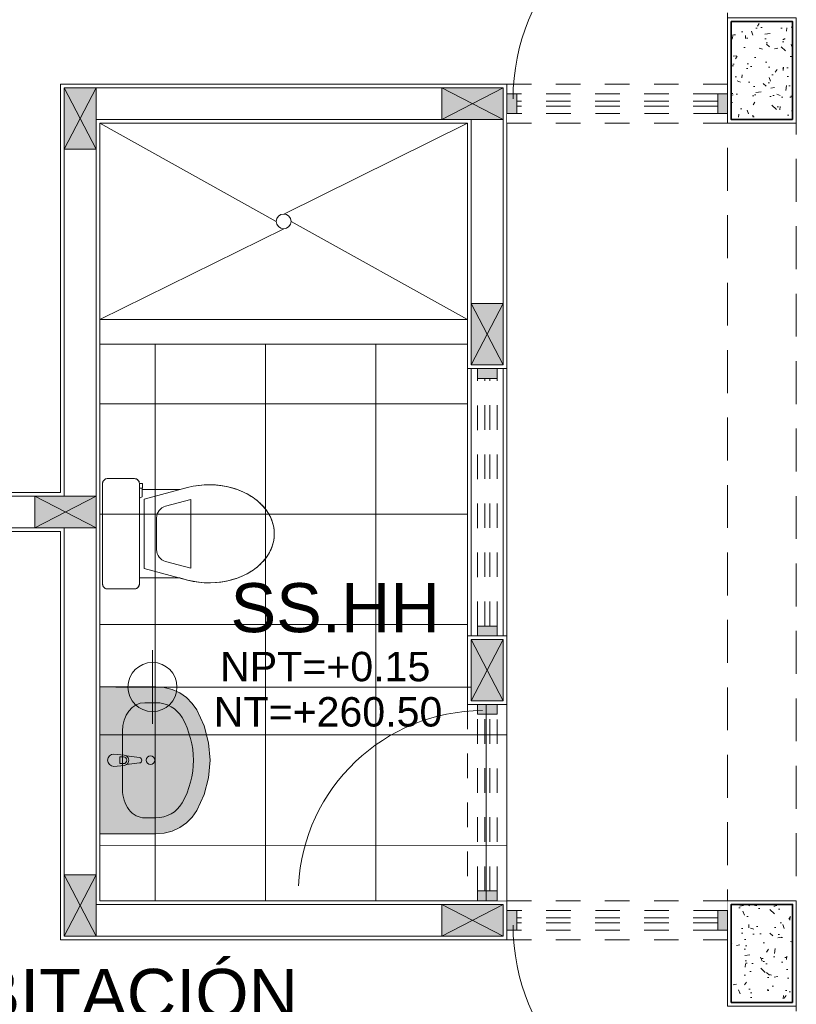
# Model space of a CAD drawing. Header units: millimetres. Extents: x -8931983 to 9630244, y 4 to 18563053.
# Tile 231 of 256: x 349136.62 to 349139.78, y 9281996.1 to 9282000.12. Entities that reach past the tile are written whole.
import ezdxf

# ---------------------------------------------------------------- set-up
doc = ezdxf.new("R2010")
doc.units = ezdxf.units.MM
doc.set_wipeout_variables(frame=1)
for name, pattern in [('01 nivel$0$HIDDEN2', [0.1875, 0.125, -0.0625]), ('DASHED2', [0.375, 0.25, -0.125]), ('HIDDEN', [9.524999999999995, 6.349999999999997, -3.174999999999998])]:
    doc.linetypes.add(name, pattern=pattern)
for name, color, linetype, lineweight in [('013MobiliarioBaño', 151, 'Continuous', 13), ('0_APATAROS SANITARIOS', 40, 'Continuous', 5), ('0_PROYECCIONES 1', 1, 'DASHED2', 0), ('0_VANOS', 30, 'Continuous', 9), ('COLUMNAS', 3, 'Continuous', 35), ('COLUMNETAS TOP', 253, 'Continuous', 0), ('G-ANNO-DIMS', 7, 'Continuous', 5), ('MURO', 133, 'Continuous', 15), ('Proyecciones 2', 251, 'HIDDEN', 5), ('SGE Arq-Linea fina', 255, 'Continuous', 0), ('TARRAJEO', 32, 'Continuous', 0), ('TEXTO AMBIENTES', 7, 'Continuous', 30)]:
    doc.layers.add(name, color=color, linetype=linetype, lineweight=lineweight)
for name, color, linetype, lineweight, true_color in [('0_COLUMNA ACHURADO', 250, 'Continuous', 0, 0x363636), ('0_TEXTURA PISOS', 252, 'Continuous', 0, 0x8c8c8c), ('BRUÑA', 8, 'Continuous', 0, 0x7d7d7d)]:
    doc.layers.add(name, color=color, linetype=linetype, lineweight=lineweight, true_color=true_color)
doc.styles.add('Arial_1', font='arial.ttf', dxfattribs={"height": 0.15})
pattern_1 = [(140, (-5603.645869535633, -1533.141894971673), (0.0140263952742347, 0.1603225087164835), [0.016764, -0.184404]), (85.00000000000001, (-5603.645869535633, -1533.141894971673), (-0.1681300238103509, -0.0310142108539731), [0.0134112, -0.1475237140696]), (190.4514447, (-5603.644700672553, -1533.128534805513), (-0.1541036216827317, 0.1293082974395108), [0.014247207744, -0.156719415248]), (136.1842, (-5603.690573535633, -1533.141894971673), (0.0369972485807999, 0.2385495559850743), [0.025146, -0.2766059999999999]), (186.63555761, (-5603.687490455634, -1533.122015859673), (-0.2177349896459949, 0.2089156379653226), [0.0213708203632, -0.2350793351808]), (81.18415117, (-5603.690573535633, -1533.141894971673), (-0.2177349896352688, 0.2089156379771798), [0.0201167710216, -0.2212845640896]), (111, (-5603.679397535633, -1533.119542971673), (0.0899933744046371, 0.1334206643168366), [0.016764, -0.184404]), (56.00000000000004, (-5603.679397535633, -1533.119542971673), (-0.1620854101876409, 0.0543857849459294), [0.0134112, -0.1475232]), (161.451445, (-5603.671898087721, -1533.108424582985), (-0.0720920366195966, 0.1878064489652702), [0.014247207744, -0.1567191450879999]), (127.5, (-5603.645869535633, -1533.141894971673), (-0.0744084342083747, 0.0027179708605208), [0, -0.14573504, 0, -0.1497584, 0, -0.148082]), (97.5, (-5603.645869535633, -1533.141894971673), (-0.0881589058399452, 0.0588013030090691), [0, -0.08538464, 0, -0.14238224, 0, -0.0564388]), (57.50000000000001, (-5603.645869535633, -1533.191739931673), (0.0050412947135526, 0.1193197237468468), [0, -0.05588, 0, -0.1743456, 0, -0.2313432]), (47.5, (-5603.645869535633, -1533.214091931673), (-0.0223753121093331, 0.1303536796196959), [0, -0.072644, 0, -0.11578336, 0, -0.1642872])]

# ---------------------------------------------------------------- blocks, each defined once
blk = doc.blocks.new('C-4-flat-1-flat-1')
at = {"lineweight": 0}
blk.add_wipeout([(-0.43628214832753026, -0.4729520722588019), (-0.4363811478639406, -0.0629520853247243), (-0.4362609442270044, -0.060757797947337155), (-0.4357956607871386, -0.058143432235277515), (-0.43541534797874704, -0.05667769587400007), (-0.4343496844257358, -0.0541647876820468), (-0.4336601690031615, -0.052875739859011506), (-0.431631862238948, -0.05000833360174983), (-0.43052669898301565, -0.048808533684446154), (-0.4295311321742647, -0.04787814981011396), (-0.4275657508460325, -0.0463670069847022), (-0.42586503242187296, -0.04533885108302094), (-0.42476948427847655, -0.044791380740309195), (-0.42285110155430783, -0.044022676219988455), (-0.4205272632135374, -0.04338173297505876), (-0.41638597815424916, -0.04294725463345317), (-0.30638598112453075, -0.04292069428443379), (-0.3051001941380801, -0.04296175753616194), (-0.3032864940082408, -0.04316156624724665), (-0.3012231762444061, -0.043597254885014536), (-0.29925233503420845, -0.04423433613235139), (-0.2975451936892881, -0.04497840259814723), (-0.2955900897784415, -0.04608166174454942), (-0.29405094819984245, -0.047173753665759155), (-0.292675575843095, -0.04835507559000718), (-0.29171337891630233, -0.04932449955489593), (-0.2905299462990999, -0.050724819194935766), (-0.28954541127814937, -0.05212449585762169), (-0.2890509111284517, -0.0529375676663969), (-0.2879564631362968, -0.055140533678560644), (-0.28743738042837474, -0.0565071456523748), (-0.2870195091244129, -0.05790802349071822), (-0.2865118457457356, -0.060637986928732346), (-0.2863751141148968, -0.08791586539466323), (-0.12195374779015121, -0.08787616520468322), (-0.11705966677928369, -0.08656604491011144), (-0.10590800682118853, -0.08358080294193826), (-0.09557122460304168, -0.08081369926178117), (-0.08624783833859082, -0.07835112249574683), (-0.07438328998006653, -0.07557322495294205), (-0.062352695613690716, -0.07320060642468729), (-0.04838376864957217, -0.07099474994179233), (-0.04125851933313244, -0.07008577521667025), (-0.023101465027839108, -0.06846964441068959), (-0.012396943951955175, -0.06796168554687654), (-0.004792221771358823, -0.06780211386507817), (0.009015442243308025, -0.06793906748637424), (0.016149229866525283, -0.06822559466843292), (0.023826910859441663, -0.06869869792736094), (0.03891084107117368, -0.07013299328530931), (0.04617154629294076, -0.07106214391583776), (0.0612078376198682, -0.07348663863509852), (0.06957008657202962, -0.07513125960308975), (0.0836711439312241, -0.0783946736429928), (0.09481034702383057, -0.08141794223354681), (0.1018432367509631, -0.08354416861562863), (0.11003148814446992, -0.08626682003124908), (0.11603840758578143, -0.08843650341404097), (0.13488710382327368, -0.09623510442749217), (0.16399015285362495, -0.11147084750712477), (0.17588374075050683, -0.11904348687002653), (0.19005486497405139, -0.12944593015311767), (0.20163336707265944, -0.13923189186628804), (0.2135162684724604, -0.15070705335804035), (0.22422333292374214, -0.16280505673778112), (0.22427293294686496, -0.16276453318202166), (0.2407425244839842, -0.1864193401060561), (0.24207106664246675, -0.1887637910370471), (0.251172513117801, -0.20711007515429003), (0.2532847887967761, -0.2123656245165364), (0.2597313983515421, -0.23332062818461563), (0.2618929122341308, -0.24449410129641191), (0.2636426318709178, -0.2649477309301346), (0.2636426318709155, -0.2649477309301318), (0.2622135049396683, -0.2889512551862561), (0.2602522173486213, -0.30007065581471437), (0.25471231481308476, -0.31953177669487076), (0.2485066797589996, -0.33445459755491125), (0.24547392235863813, -0.34062660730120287), (0.24078181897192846, -0.349157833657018), (0.23375754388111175, -0.3602085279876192), (0.2242740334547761, -0.3727800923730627), (0.21357281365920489, -0.38488326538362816), (0.19887536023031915, -0.3988786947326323), (0.1858408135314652, -0.4094722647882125), (0.17724328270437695, -0.4156836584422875), (0.15942911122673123, -0.42683035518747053), (0.13496996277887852, -0.43939317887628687), (0.12140261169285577, -0.44516824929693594), (0.09805190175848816, -0.4532997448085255), (0.06300054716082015, -0.461859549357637), (0.02392522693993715, -0.46698305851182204), (-0.0013956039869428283, -0.4679093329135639), (-0.03204271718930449, -0.466559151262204), (-0.05781654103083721, -0.46329188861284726), (-0.0909129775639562, -0.45614631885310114), (-0.1058190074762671, -0.4521637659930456), (-0.1218668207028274, -0.447876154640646), (-0.2753402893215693, -0.4479132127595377), (-0.27533889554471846, -0.4536924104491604), (-0.2740581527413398, -0.4536921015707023), (-0.27405351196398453, -0.472912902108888), (-0.2862821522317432, -0.4729206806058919), (-0.2863232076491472, -0.4742015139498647), (-0.28652283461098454, -0.4760141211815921), (-0.28686760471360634, -0.47772436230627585), (-0.287247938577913, -0.4790606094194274), (-0.2883136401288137, -0.481703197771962), (-0.289003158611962, -0.4829922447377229), (-0.2899542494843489, -0.4844705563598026), (-0.2921366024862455, -0.48705940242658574), (-0.2931849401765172, -0.4880356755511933), (-0.2958803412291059, -0.49000290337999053), (-0.29835498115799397, -0.4912825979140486), (-0.3008815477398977, -0.49217771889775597), (-0.30300033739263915, -0.4926495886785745), (-0.30627732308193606, -0.4929206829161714), (-0.41627731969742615, -0.49294724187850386), (-0.4201091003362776, -0.49257768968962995), (-0.4214401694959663, -0.4922706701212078), (-0.42378604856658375, -0.49148616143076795), (-0.4250035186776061, -0.4909455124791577), (-0.426845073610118, -0.4899303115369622), (-0.4287049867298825, -0.4886212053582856), (-0.4304208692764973, -0.48709279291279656), (-0.4318377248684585, -0.48551800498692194), (-0.4330616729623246, -0.4838306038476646), (-0.43395249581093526, -0.48231521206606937), (-0.43522590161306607, -0.47936084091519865), (-0.4359450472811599, -0.47660380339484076)], dxfattribs=at).dxf.layer = '013MobiliarioBaño'
at = {"layer": '013MobiliarioBaño', "lineweight": 0}
for p, q in [((-0.4363811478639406, -0.0629520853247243), (-0.4362821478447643, -0.4729520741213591)), ((-0.3063859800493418, -0.0429206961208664), (-0.4163859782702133, -0.0429472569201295)), ((-0.2863751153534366, -0.0879158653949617), (-0.2863811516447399, -0.0629158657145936)), ((-0.2663657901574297, -0.1265345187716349), (-0.0898622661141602, -0.0792854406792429)), ((-0.0898622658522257, -0.0792854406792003), (-0.1219537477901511, -0.0878761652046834)), ((-0.1219537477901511, -0.0878761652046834), (-0.2863751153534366, -0.0879158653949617)), ((-0.266331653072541, -0.2679110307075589), (-0.2663657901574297, -0.1265345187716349)), ((-0.1792767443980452, -0.1549817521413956), (-0.0769327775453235, -0.1275848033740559)), ((-0.0768650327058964, -0.4081457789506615), (-0.0769327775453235, -0.1275848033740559)), ((-0.2163316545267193, -0.2678989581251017), (-0.2163472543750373, -0.2032931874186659)), ((-0.266331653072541, -0.2679110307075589), (-0.2662975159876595, -0.4092875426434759)), ((-0.2163316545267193, -0.2678989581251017), (-0.216316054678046, -0.3325047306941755)), ((-0.1792222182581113, -0.3807982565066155), (-0.0768650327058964, -0.4081457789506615)), ((-0.2753474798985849, -0.4181339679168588), (-0.2862965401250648, -0.41333141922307)), ((-0.2753388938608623, -0.4536924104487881), (-0.2753474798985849, -0.4181339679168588)), ((-0.2662975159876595, -0.4092875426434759), (-0.0897711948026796, -0.4564513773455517)), ((-0.2740581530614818, -0.4536921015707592), (-0.2862867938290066, -0.4536950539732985)), ((-0.286282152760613, -0.4729158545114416), (-0.2740535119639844, -0.4729129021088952)), ((-0.2862821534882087, -0.4729158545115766), (-0.2740535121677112, -0.4729129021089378)), ((-0.2753402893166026, -0.4479132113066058), (-0.1218668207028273, -0.447876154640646)), ((-0.2753402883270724, -0.4479132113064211), (-0.1218668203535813, -0.4478761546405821)), ((-0.2753388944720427, -0.4536924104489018), (-0.2753402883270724, -0.4479132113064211)), ((-0.2740581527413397, -0.4536921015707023), (-0.2753388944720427, -0.4536924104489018)), ((-0.2740535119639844, -0.4729129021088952), (-0.2740581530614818, -0.4536921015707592)), ((-0.2740535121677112, -0.4729129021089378), (-0.2740581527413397, -0.4536921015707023)), ((-0.1218668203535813, -0.4478761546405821), (-0.0897711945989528, -0.456451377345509)), ((-0.4162773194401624, -0.4929472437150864), (-0.306277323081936, -0.4929206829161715))]:
    blk.add_line(p, q, dxfattribs=at)
at = {"layer": '013MobiliarioBaño', "lineweight": 0, "flags": 128}
blk.add_lwpolyline([(-0.4163859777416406, -0.042947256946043), (-0.3063859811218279, -0.0429206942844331, -0.0160843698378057), (-0.3051001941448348, -0.0429617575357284, -0.0986962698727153), (-0.2975451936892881, -0.0449784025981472, -0.0824966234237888), (-0.2922186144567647, -0.0487989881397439, -0.0521878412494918), (-0.2896015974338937, -0.0520373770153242, -0.0439883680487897), (-0.2879564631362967, -0.0551405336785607, -0.0365715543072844), (-0.2870195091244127, -0.0579080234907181, -0.0347512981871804), (-0.2865118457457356, -0.0606379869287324, -0.0218207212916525), (-0.2863885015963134, -0.0623784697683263, -0.0067182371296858), (-0.2863811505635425, -0.0629158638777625), (-0.286282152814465, -0.4729158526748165, -0.0160830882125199), (-0.2863232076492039, -0.4742015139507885, -0.0228063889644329), (-0.28652283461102, -0.4760141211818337, -0.0218183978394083), (-0.2868676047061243, -0.4777243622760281, -0.0347540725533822), (-0.287720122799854, -0.4803672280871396, -0.0365716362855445), (-0.2890031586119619, -0.4829922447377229, -0.0439884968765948), (-0.2910314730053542, -0.4858596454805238, -0.0521855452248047), (-0.2940408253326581, -0.4887368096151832, -0.082496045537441), (-0.2998120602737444, -0.4918452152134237, -0.0824837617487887), (-0.3062773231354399, -0.4929206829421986), (-0.4162773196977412, -0.492947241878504, -0.0160821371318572), (-0.4175630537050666, -0.4929061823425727, -0.0986987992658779), (-0.4251182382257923, -0.4908894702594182, -0.0824964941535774), (-0.4304447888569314, -0.4870688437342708, -0.0521851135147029), (-0.4330616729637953, -0.4838306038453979, -0.0439886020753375), (-0.4347068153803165, -0.4807274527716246, -0.0365715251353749), (-0.4356437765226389, -0.4779599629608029, -0.0347517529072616), (-0.436151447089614, -0.4752300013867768, -0.0218210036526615), (-0.4362747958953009, -0.473489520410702, -0.0067191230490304), (-0.4362821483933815, -0.4729520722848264), (-0.4363811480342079, -0.0629520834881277, -0.016084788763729), (-0.4363400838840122, -0.0616662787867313, -0.022803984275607), (-0.4361404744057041, -0.0598538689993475, -0.0218208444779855), (-0.4357956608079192, -0.0581434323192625, -0.0347516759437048), (-0.434943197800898, -0.0555007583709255, -0.0365719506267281), (-0.4336601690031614, -0.0528757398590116, -0.0439887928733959), (-0.4316318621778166, -0.0500083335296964, -0.0521852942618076), (-0.428622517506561, -0.0471311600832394, -0.0824986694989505), (-0.4228511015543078, -0.0440226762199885, -0.0824812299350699), (-0.4163859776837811, -0.0429472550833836)], format="xyb", dxfattribs=at)
at = {"layer": '013MobiliarioBaño', "lineweight": 0}
for points in [[(-0.0898622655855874, -0.0792854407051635, -0.1383247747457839), (0.0979623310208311, -0.0823463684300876, -0.0674308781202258), (0.1696130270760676, -0.1149553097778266, -0.0791594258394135), (0.2242233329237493, -0.1628050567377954, -0.0802437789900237), (0.2532847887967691, -0.2123656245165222, -0.1964005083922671), (0.2512018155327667, -0.3284620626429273, -0.091852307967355), (0.2135728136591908, -0.3848832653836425, -0.0663496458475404), (0.1640656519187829, -0.4241433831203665, -0.0672943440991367), (0.0912710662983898, -0.4552901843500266, -0.132912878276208), (-0.0897711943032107, -0.4564513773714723)], [(-0.0897711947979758, -0.4564513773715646, 0.1383247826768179), (0.0980519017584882, -0.4532997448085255, 0.0674308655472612), (0.1696868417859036, -0.4206562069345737, 0.0791594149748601), (0.2242740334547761, -0.3727800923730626, 0.0802437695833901), (0.2533115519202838, -0.3232054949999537, 0.1964005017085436), (0.2511725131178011, -0.2071100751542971, 0.0918523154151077), (0.2135162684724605, -0.1507070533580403, 0.0663496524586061), (0.1639901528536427, -0.1114708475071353, 0.067294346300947), (0.0911805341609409, -0.0803592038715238, 0.132912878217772), (-0.0898622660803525, -0.0792854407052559)]]:
    blk.add_lwpolyline(points, format="xyb", dxfattribs=at)
for centre, major_axis, ratio, start_param, end_param in [((-0.4163811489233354, -0.0629472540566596), (0.0199589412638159, -0.0012808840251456), 0.9999999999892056, 1.635125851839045, 3.205922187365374), ((-0.3063811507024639, -0.0629206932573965), (0.0199589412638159, -0.0012808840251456), 0.9999999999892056, 0.0643295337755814, 1.635125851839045), ((-0.1663472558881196, -0.2032811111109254), (0.0498973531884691, -0.003202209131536), 0.9999999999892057, 1.896446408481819, 3.205922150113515), ((-0.1663160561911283, -0.3324926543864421), (0.0498973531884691, -0.003202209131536), 0.9999999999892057, -3.07726315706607, -1.767787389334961), ((-0.416282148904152, -0.4729472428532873), (0.0199589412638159, -0.0012808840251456), 0.9999999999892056, -3.077263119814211, -1.506466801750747), ((-0.3062821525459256, -0.4729206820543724), (0.0199589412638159, -0.0012808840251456), 0.9999999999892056, -1.506466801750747, 0.0643295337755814)]:
    blk.add_ellipse(centre, major_axis=major_axis, ratio=ratio, start_param=start_param, end_param=end_param, dxfattribs=at)
blk = doc.blocks.new('Lavabo 22')
at = {"layer": '013MobiliarioBaño', "linetype": 'Continuous', "true_color": 0xffffff}
for points in [[(-0.2999999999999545, 0), (-0.2999999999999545, -0.2290909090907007), (-0.2971051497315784, -0.2628129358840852), (-0.2885131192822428, -0.295457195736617), (-0.2744985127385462, -0.325980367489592), (-0.255509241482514, -0.3534069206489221), (-0.2321522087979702, -0.3768602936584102), (-0.2051739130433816, -0.3955909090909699), (-0.1399820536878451, -0.4255322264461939), (-0.0709614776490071, -0.4438309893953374), (0, -0.4499866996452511), (0.0709614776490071, -0.4438309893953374), (0.1399820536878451, -0.4255322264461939), (0.2051739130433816, -0.3955909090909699), (0.2321522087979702, -0.3768602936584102), (0.255509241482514, -0.3534069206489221), (0.2744985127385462, -0.325980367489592), (0.2885131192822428, -0.295457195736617), (0.2971051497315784, -0.2628129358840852), (0.2999999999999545, -0.2290909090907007), (0.2999999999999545, 0)], [(-0.025000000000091, -0.0573181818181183), (-0.0209999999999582, -0.0992709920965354, 0.1210195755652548), (-0.0177297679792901, -0.1087844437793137), (-0.0110999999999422, -0.1617181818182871, 0.8825662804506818), (0.0110999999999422, -0.1617181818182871), (0.0177297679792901, -0.1087844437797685, 0.1210195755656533), (0.0209999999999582, -0.0992709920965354), (0.025000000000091, -0.0573181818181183, 0.9999999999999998)]]:
    blk.add_hatch(color=7, dxfattribs=at).paths.add_polyline_path(points)
at = {"layer": '013MobiliarioBaño', "linetype": 'Continuous'}
for p, q in [((-0.2999999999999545, 0), (-0.2999999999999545, -0.2290909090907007)), ((0.2999999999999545, 0), (-0.2999999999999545, 0)), ((0.2999999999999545, -0.2290909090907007), (0.2999999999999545, 0)), ((-0.025000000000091, -0.0573181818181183), (-0.0209999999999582, -0.0992709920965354)), ((0.0209999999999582, -0.0992709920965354), (0.025000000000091, -0.0573181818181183)), ((0.1188260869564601, -0.0923181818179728), (-0.1188260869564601, -0.0923181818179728)), ((-0.0177297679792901, -0.1087844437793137), (-0.0110999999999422, -0.1617181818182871)), ((-0.0135999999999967, -0.0970991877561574), (-0.0135999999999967, -0.0822285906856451)), ((-0.0135999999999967, -0.0822285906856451), (0.0135999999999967, -0.0822285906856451)), ((0.0110999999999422, -0.1617181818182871), (0.0177297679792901, -0.1087844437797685)), ((0.0135999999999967, -0.0822285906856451), (0.0135999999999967, -0.0970991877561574)), ((-0.2347826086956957, -0.1832727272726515), (-0.2347826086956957, -0.2290909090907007)), ((0.2347826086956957, -0.1832727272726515), (0.2347826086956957, -0.2290909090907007)), ((-0.2999999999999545, -0.2290909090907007), (-0.2971051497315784, -0.2628129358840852)), ((0.2971051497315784, -0.2628129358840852), (0.2999999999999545, -0.2290909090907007)), ((-0.2971051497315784, -0.2628129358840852), (-0.2885131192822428, -0.295457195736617)), ((0.2885131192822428, -0.295457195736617), (0.2971051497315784, -0.2628129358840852)), ((-0.2885131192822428, -0.295457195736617), (-0.2744985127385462, -0.325980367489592)), ((0.2744985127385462, -0.325980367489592), (0.2885131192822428, -0.295457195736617)), ((-0.2744985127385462, -0.325980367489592), (-0.255509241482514, -0.3534069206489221)), ((-0.255509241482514, -0.3534069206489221), (-0.2321522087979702, -0.3768602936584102)), ((0.2321522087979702, -0.3768602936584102), (0.255509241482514, -0.3534069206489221)), ((0.255509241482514, -0.3534069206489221), (0.2744985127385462, -0.325980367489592)), ((-0.2321522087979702, -0.3768602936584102), (-0.2051739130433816, -0.3955909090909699)), ((-0.2051739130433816, -0.3955909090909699), (-0.1399820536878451, -0.4255322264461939)), ((0.1399820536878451, -0.4255322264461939), (0.2051739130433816, -0.3955909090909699)), ((0.2051739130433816, -0.3955909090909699), (0.2321522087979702, -0.3768602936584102)), ((-0.1399820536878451, -0.4255322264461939), (-0.0709614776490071, -0.4438309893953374)), ((0.0709614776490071, -0.4438309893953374), (0.1399820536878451, -0.4255322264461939)), ((-0.0709614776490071, -0.4438309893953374), (0, -0.4499866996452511)), ((0, -0.4499866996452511), (0.0709614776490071, -0.4438309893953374))]:
    blk.add_line(p, q, dxfattribs=at)
blk.add_circle((0, -0.2071350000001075), 0.0175, dxfattribs=at)
for centre, radius, start, end in [((0, -0.0573181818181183), 0.025, 0, 180), ((0, -0.0973710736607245), 0.0210857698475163, 185.1696071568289, 212.7710253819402), ((0, -0.0973710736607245), 0.0210857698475, 212.7710253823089, 327.2289746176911), ((0, -0.0970991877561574), 0.0136, 180, 0), ((0, -0.0973710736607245), 0.0210857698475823, 327.2289746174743, 354.8303928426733), ((0, -0.1603279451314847), 0.0111867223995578, 187.1389247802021, 352.8610752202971)]:
    blk.add_arc(centre, radius, start, end, dxfattribs=at)
for centre, major_axis, ratio, start_param, end_param in [((-0.118695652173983, -0.1832727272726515), (0.1160659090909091, 0), 0.7836456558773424, 1.570796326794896, 3.141592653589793), ((0.118695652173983, -0.1832727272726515), (0.1160659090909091, 0), 0.7836456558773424, 0, 1.570796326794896), ((-0.1188521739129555, -0.2290909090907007), (0, 0.1211999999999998), 0.9565217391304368, 1.570796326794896, 2.644617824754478), ((0.1188521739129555, -0.2290909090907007), (0, 0.1211999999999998), 0.9565217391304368, 3.638567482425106, 4.712388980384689), ((0, 0), (0, 0.3818181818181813), 0.9565217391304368, 2.644617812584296, 3.638567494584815)]:
    blk.add_ellipse(centre, major_axis=major_axis, ratio=ratio, start_param=start_param, end_param=end_param, dxfattribs=at)
blk = doc.blocks.new('COLUMNAS BLO DOR 01')
at = {"layer": '0_COLUMNA ACHURADO'}
h = blk.add_hatch(dxfattribs=at)
h.set_pattern_fill('AR-CONC', color=256, scale=0.00088, angle=90.00000000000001)
h.set_pattern_definition(pattern_1)
h.paths.add_polyline_path([(-0.0149999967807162, -3.815000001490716), (-0.0149999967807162, -3.415000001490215), (-0.2649999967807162, -3.415000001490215), (-0.2649999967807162, -3.815000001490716)])
h = blk.add_hatch(dxfattribs=at)
h.set_pattern_fill('AR-CONC', color=256, scale=0.00088, angle=90.00000000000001)
h.set_pattern_definition(pattern_1)
h.paths.add_polyline_path([(-0.0149999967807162, -7.415000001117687), (-0.0149999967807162, -7.014999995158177), (-0.2649999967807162, -7.014999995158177), (-0.2649999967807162, -7.415000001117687)])
at = {"layer": 'COLUMNAS', "color": 6, "elevation": 8.481038e-10}
for points in [[(-0.0149999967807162, -3.815000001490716), (-0.0149999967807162, -3.415000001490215), (-0.2649999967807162, -3.415000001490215), (-0.2649999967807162, -3.815000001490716)], [(-0.0149999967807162, -7.415000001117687), (-0.0149999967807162, -7.014999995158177), (-0.2649999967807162, -7.014999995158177), (-0.2649999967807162, -7.415000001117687)]]:
    blk.add_lwpolyline(points, close=True, dxfattribs=at)
at = {"layer": 'TARRAJEO', "elevation": 8.481038e-10}
for points in [[(3.2192838e-09, -3.830000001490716), (3.2192838e-09, -3.400000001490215), (-0.2799999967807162, -3.400000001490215), (-0.2799999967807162, -3.830000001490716)], [(3.2192838e-09, -7.430000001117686), (3.2192838e-09, -6.999999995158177), (-0.2799999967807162, -6.999999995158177), (-0.2799999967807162, -7.430000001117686)]]:
    blk.add_lwpolyline(points, close=True, dxfattribs=at)
blk = doc.blocks.new('*U997')
at = {"linetype": 'Continuous', "true_color": 0xbebebe}
for points in [[(3032.131410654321, 1351.188780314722), (3032.131410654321, 1351.268780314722), (3032.171410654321, 1351.268780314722), (3032.171410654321, 1351.188780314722)], [(3033.181410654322, 1351.188780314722), (3033.181410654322, 1351.268780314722), (3033.221410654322, 1351.268780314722), (3033.221410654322, 1351.188780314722)]]:
    blk.add_hatch(color=9, dxfattribs=at).paths.add_polyline_path(points)
at = {"layer": '0_VANOS', "linetype": 'Continuous'}
for p, q in [((3032.131410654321, 1351.268780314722), (3032.171410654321, 1351.268780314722)), ((3032.131410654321, 1351.268780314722), (3032.131410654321, 1351.188780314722)), ((3032.171410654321, 1351.268780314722), (3032.171410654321, 1351.188780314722)), ((3033.181410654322, 1351.188780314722), (3033.181410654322, 1351.268780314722)), ((3033.181410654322, 1351.268780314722), (3033.221410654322, 1351.268780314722)), ((3033.221410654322, 1351.268780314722), (3033.221410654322, 1351.188780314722)), ((3032.171410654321, 1351.188780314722), (3032.131410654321, 1351.188780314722)), ((3033.221410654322, 1351.188780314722), (3033.181410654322, 1351.188780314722))]:
    blk.add_line(p, q, dxfattribs=at)
at = {"layer": '0_VANOS', "linetype": '01 nivel$0$HIDDEN2', "ltscale": 0.5}
for p, q in [((3032.170780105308, 1351.268780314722), (3033.180780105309, 1351.268780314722)), ((3032.171410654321, 1351.238780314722), (3033.181410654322, 1351.238780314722)), ((3032.171410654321, 1351.218780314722), (3033.181410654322, 1351.218780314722)), ((3032.171410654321, 1351.188780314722), (3033.181410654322, 1351.188780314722))]:
    blk.add_line(p, q, dxfattribs=at)
at = {"layer": '0_VANOS', "linetype": '01 nivel$0$HIDDEN2'}
blk.add_line((3033.181410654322, 1351.268780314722), (3033.221410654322, 1351.268780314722), dxfattribs=at)
blk = doc.blocks.new('*U1569')
for points in [[(0, -0.04999999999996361), (0.040000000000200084, -0.04999999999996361), (0.040000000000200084, 0.010000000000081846), (0.025000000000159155, 0.010000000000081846), (0.025000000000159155, 0.050000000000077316), (0, 0.050000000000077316)], [(0.8999999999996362, -0.0500000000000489), (0.8599999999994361, -0.0500000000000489), (0.8599999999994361, 0.00999999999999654), (0.874999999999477, 0.00999999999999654), (0.874999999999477, 0.04999999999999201), (0.8999999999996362, 0.04999999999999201)]]:
    blk.add_wipeout(points)
blk.add_wipeout([(0.024999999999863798, 0.04999999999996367), (0.024999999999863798, 0.8999999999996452), (0.06499999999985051, 0.8999999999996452), (0.06499999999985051, 0.049999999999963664)])
blk.add_arc((0.0215447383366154, 0.0476485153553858), 0.8534585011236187, 0.1578639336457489, 87.08142791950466)
blk = doc.blocks.new('*U995')
at = {"lineweight": 0}
for points in [[(0, -0.04999999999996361), (0.040000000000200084, -0.04999999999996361), (0.040000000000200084, 0.010000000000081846), (0.025000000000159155, 0.010000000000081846), (0.025000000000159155, 0.050000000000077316), (0, 0.050000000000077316)], [(0.8000000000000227, -0.050000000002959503), (0.7599999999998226, -0.050000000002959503), (0.7599999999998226, 0.009999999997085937), (0.7749999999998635, 0.009999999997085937), (0.7749999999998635, 0.04999999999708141), (0.8000000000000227, 0.04999999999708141)]]:
    blk.add_wipeout(points, dxfattribs=at)
blk.add_wipeout([(0.024999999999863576, 0.049999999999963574), (0.025000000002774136, 0.8000000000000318), (0.06500000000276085, 0.8000000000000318), (0.06499999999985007, 0.049999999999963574)], dxfattribs=at)
blk.add_arc((0.0219512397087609, 0.0479251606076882), 0.7530516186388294, 0.1578639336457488, 87.08142791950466, dxfattribs=at)
blk = doc.blocks.new('*U1074')
at = {"linetype": 'Continuous', "true_color": 0xbebebe}
for points in [[(3032.131410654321, 1351.188780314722), (3032.131410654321, 1351.268780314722), (3032.171410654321, 1351.268780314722), (3032.171410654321, 1351.188780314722)], [(3032.99141065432, 1351.188780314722), (3032.99141065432, 1351.268780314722), (3033.03141065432, 1351.268780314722), (3033.03141065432, 1351.188780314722)]]:
    blk.add_hatch(color=9, dxfattribs=at).paths.add_polyline_path(points)
at = {"layer": '0_VANOS', "linetype": 'Continuous'}
for p, q in [((3032.131410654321, 1351.268780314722), (3032.171410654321, 1351.268780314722)), ((3032.131410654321, 1351.268780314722), (3032.131410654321, 1351.188780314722)), ((3032.171410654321, 1351.268780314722), (3032.171410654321, 1351.188780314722)), ((3032.99141065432, 1351.188780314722), (3032.99141065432, 1351.268780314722)), ((3032.99141065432, 1351.268780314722), (3033.03141065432, 1351.268780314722)), ((3033.03141065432, 1351.268780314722), (3033.03141065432, 1351.188780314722)), ((3032.171410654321, 1351.188780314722), (3032.131410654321, 1351.188780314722)), ((3033.03141065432, 1351.188780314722), (3032.99141065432, 1351.188780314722))]:
    blk.add_line(p, q, dxfattribs=at)
at = {"layer": '0_VANOS', "linetype": '01 nivel$0$HIDDEN2', "ltscale": 0.5}
for p, q in [((3032.170780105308, 1351.268780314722), (3032.990780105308, 1351.268780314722)), ((3032.171410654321, 1351.238780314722), (3032.99141065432, 1351.238780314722)), ((3032.171410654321, 1351.218780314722), (3032.99141065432, 1351.218780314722)), ((3032.171410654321, 1351.188780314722), (3032.99141065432, 1351.188780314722))]:
    blk.add_line(p, q, dxfattribs=at)
at = {"layer": '0_VANOS', "linetype": '01 nivel$0$HIDDEN2'}
blk.add_line((3032.99141065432, 1351.268780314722), (3033.03141065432, 1351.268780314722), dxfattribs=at)
blk = doc.blocks.new('*U999')
at = {"linetype": 'Continuous', "true_color": 0xbebebe}
for points in [[(3032.131410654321, 1351.188780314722), (3032.131410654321, 1351.268780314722), (3032.171410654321, 1351.268780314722), (3032.171410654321, 1351.188780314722)], [(3032.891401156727, 1351.188780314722), (3032.891401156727, 1351.268780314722), (3032.931401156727, 1351.268780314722), (3032.931401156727, 1351.188780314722)]]:
    blk.add_hatch(color=9, dxfattribs=at).paths.add_polyline_path(points)
at = {"layer": '0_VANOS', "linetype": 'Continuous'}
for p, q in [((3032.131410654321, 1351.268780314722), (3032.171410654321, 1351.268780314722)), ((3032.131410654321, 1351.268780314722), (3032.131410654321, 1351.188780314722)), ((3032.171410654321, 1351.268780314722), (3032.171410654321, 1351.188780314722)), ((3032.891401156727, 1351.188780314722), (3032.891401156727, 1351.268780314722)), ((3032.891401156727, 1351.268780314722), (3032.931401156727, 1351.268780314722)), ((3032.931401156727, 1351.268780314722), (3032.931401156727, 1351.188780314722)), ((3032.171410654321, 1351.188780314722), (3032.131410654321, 1351.188780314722)), ((3032.931401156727, 1351.188780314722), (3032.891401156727, 1351.188780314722))]:
    blk.add_line(p, q, dxfattribs=at)
at = {"layer": '0_VANOS', "linetype": '01 nivel$0$HIDDEN2', "ltscale": 0.5}
for p, q in [((3032.170780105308, 1351.268780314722), (3032.890770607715, 1351.268780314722)), ((3032.171410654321, 1351.238780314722), (3032.891401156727, 1351.238780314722)), ((3032.171410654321, 1351.218780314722), (3032.891401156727, 1351.218780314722)), ((3032.171410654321, 1351.188780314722), (3032.891401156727, 1351.188780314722))]:
    blk.add_line(p, q, dxfattribs=at)
at = {"layer": '0_VANOS', "linetype": '01 nivel$0$HIDDEN2'}
blk.add_line((3032.891401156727, 1351.268780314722), (3032.931401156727, 1351.268780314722), dxfattribs=at)
blk = doc.blocks.new('Cotas de elevación - M_Cota de elevación - Destino rellenado-517392-Nivel 1')
at = {"layer": 'G-ANNO-DIMS'}
for p, q in [((0, -0.0015), (0, 0.0015)), ((-0.0015, 0), (0.013, 0))]:
    blk.add_line(p, q, dxfattribs=at)
blk.add_circle((0, 0), 0.001, dxfattribs=at)
blk = doc.blocks.new('EDF 06 PG BLOQUE')
at = {"layer": 'COLUMNETAS TOP', "true_color": 0xc0c0c0}
for points in [[(-2.985000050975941, -3.685051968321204), (-2.985000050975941, -3.935051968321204), (-2.855000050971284, -3.935051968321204), (-2.855000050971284, -3.685051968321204)], [(-1.445000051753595, -3.685051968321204), (-1.195000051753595, -3.685051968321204), (-1.195000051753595, -3.815051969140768), (-1.445000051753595, -3.815051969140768)], [(-1.32500000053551, -4.814999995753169), (-1.32500000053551, -4.564999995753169), (-1.195000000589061, -4.564999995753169), (-1.195000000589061, -4.814999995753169)], [(-2.855004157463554, -5.349999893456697), (-3.105004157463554, -5.349999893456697), (-3.105004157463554, -5.479999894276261), (-2.855004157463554, -5.479999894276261)], [(-1.32500000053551, -6.184999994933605), (-1.32500000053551, -5.934999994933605), (-1.195000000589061, -5.934999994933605), (-1.195000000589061, -6.184999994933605)], [(-2.984999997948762, -6.89499999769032), (-2.984999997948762, -7.14499999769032), (-2.854999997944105, -7.14499999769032), (-2.854999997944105, -6.89499999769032)], [(-1.445000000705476, -7.014999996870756), (-1.195000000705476, -7.014999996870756), (-1.195000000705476, -7.144999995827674), (-1.445000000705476, -7.144999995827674)]]:
    blk.add_hatch(color=9, dxfattribs=at).paths.add_polyline_path(points)
at = {"layer": '0_PROYECCIONES 1', "ltscale": 0.7}
blk.add_lwpolyline([(-1.6298145e-09, -0.6300000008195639), (-0.2799999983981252, -0.6300000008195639), (-0.2800000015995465, -10.20000000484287), (-4.8312359e-09, -10.20000000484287)], close=True, dxfattribs=at)
at = {"layer": 'BRUÑA', "lineweight": 0}
for p, q in [((-2.840000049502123, -3.830015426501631, 8.3450686e-09), (-2.120011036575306, -4.230008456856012, 8.3450686e-09)), ((-1.340022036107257, -3.83000148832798, 8.3450686e-09), (-2.090011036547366, -4.200008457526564, 8.3450686e-09)), ((-2.060011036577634, -4.230008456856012, 8.3450686e-09), (-1.340014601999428, -4.630001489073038, 8.3450686e-09)), ((-2.090011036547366, -4.260008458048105, 8.3450686e-09), (-2.840000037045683, -4.630015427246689, 8.3450686e-09))]:
    blk.add_line(p, q, dxfattribs=at)
blk.add_circle((-2.090011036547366, -4.230008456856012), 0.03, dxfattribs=at)
at = {"layer": 'COLUMNETAS TOP'}
for p, q in [((-2.985000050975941, -3.935051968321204, 684.9177665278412), (-2.855000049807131, -3.685051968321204, 684.9177665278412)), ((-2.985000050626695, -3.685051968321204, 684.9177665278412), (-2.855000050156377, -3.935051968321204, 684.9177665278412)), ((-1.195000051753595, -3.685051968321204, 684.9177665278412), (-1.445000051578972, -3.815051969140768, 684.9177665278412)), ((-1.445000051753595, -3.685051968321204, 684.9177665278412), (-1.195000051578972, -3.815051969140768, 684.9177665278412)), ((-1.325000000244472, -4.814999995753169, -684.9177665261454), (-1.194999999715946, -4.564999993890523, -684.9177665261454)), ((-1.32500000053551, -4.564999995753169, -684.9177665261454), (-1.194999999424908, -4.814999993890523, -684.9177665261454)), ((-3.105004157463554, -5.349999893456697, 684.9177665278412), (-2.855004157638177, -5.479999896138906, 684.9177665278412)), ((-2.855004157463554, -5.349999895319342, 684.9177665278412), (-3.105004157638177, -5.479999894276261, 684.9177665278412)), ((-1.32500000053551, -5.934999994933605), (-1.194999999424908, -6.184999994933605)), ((-1.325000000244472, -6.184999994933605), (-1.194999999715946, -5.934999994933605)), ((-2.984999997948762, -7.14499999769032, 684.917766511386), (-2.854999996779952, -6.89499999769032, 684.917766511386)), ((-2.984999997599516, -6.89499999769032, 684.917766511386), (-2.854999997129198, -7.14499999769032, 684.917766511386)), ((-1.195000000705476, -7.014999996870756), (-1.445000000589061, -7.14499999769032)), ((-1.445000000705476, -7.014999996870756), (-1.195000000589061, -7.14499999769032))]:
    blk.add_line(p, q, dxfattribs=at)
for points, elevation in [([(-2.985000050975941, -3.685051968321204), (-2.985000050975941, -3.935051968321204), (-2.855000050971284, -3.935051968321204), (-2.855000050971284, -3.685051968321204)], 684.9177665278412), ([(-1.445000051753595, -3.685051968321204), (-1.195000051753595, -3.685051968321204), (-1.195000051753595, -3.815051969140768), (-1.445000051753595, -3.815051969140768)], 684.9177665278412), ([(-1.32500000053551, -4.814999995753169), (-1.32500000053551, -4.564999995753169), (-1.195000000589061, -4.564999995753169), (-1.195000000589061, -4.814999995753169)], -684.9177665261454), ([(-2.855004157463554, -5.349999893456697), (-3.105004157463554, -5.349999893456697), (-3.105004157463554, -5.479999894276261), (-2.855004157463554, -5.479999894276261)], 684.9177665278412), ([(-1.32500000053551, -6.184999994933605), (-1.32500000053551, -5.934999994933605), (-1.195000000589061, -5.934999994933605), (-1.195000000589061, -6.184999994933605)], 8.481038e-10), ([(-2.984999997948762, -6.89499999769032), (-2.984999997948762, -7.14499999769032), (-2.854999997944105, -7.14499999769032), (-2.854999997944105, -6.89499999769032)], 684.917766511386), ([(-1.445000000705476, -7.014999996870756), (-1.195000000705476, -7.014999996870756), (-1.195000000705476, -7.144999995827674), (-1.445000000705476, -7.144999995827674)], -8.467396e-10)]:
    blk.add_lwpolyline(points, close=True, dxfattribs=dict(at, elevation=elevation))
at = {"layer": 'MURO'}
for p, q in [((-1.195000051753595, -3.685051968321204, 684.9177665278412), (-2.98500005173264, -3.685051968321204, 684.9177665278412)), ((-2.98500005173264, -3.685051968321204, 684.9177665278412), (-2.985000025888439, -5.349999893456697, 684.9177665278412)), ((-1.19500003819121, -3.685052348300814, 684.9177665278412), (-1.19500003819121, -4.565000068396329, 684.9177665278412)), ((-1.325000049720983, -3.815001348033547, 684.9177665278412), (-2.855000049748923, -3.815015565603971, 684.9177665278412)), ((-2.855000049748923, -3.815015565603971, 684.9177665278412), (-2.855000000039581, -7.01499487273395, 684.9177665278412)), ((-1.325000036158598, -3.815001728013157, 684.9177665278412), (-1.32500000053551, -4.564999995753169, 684.9177665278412)), ((-1.325000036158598, -4.82999999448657, 684.9177665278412), (-1.325000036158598, -5.919999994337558, 684.9177665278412)), ((-1.19500003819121, -4.82999999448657, 684.9177665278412), (-1.19500003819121, -5.919999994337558, 684.9177665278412)), ((-3.105004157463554, -5.349999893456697, 684.9177665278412), (-5.865000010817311, -5.350026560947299, 684.9177665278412)), ((-2.985000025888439, -5.349999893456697, 684.9177665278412), (-2.985000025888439, -5.350026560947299, 684.9177665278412)), ((-3.105004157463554, -5.479999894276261, 684.9177665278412), (-5.865000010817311, -5.480002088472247, 684.9177665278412)), ((-2.985000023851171, -5.480026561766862, 684.9177665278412), (-2.984999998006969, -7.14499999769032, 684.9177665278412)), ((-1.44501693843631, -7.014991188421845, 684.9177665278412), (-2.855000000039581, -7.01499487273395, 684.9177665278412)), ((-1.445000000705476, -7.144999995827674, 684.9177665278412), (-2.984999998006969, -7.14499999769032, 684.9177665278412))]:
    blk.add_line(p, q, dxfattribs=at)
at = {"layer": 'SGE Arq-Linea fina'}
for p, q in [((-1.339992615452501, -4.630001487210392, 684.9177665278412), (-2.840000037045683, -4.630015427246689, 684.9177665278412)), ((-1.339991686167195, -4.730001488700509, 684.9177665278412), (-2.839999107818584, -4.73001542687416, 684.9177665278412))]:
    blk.add_line(p, q, dxfattribs=at)
at = {"layer": 'TARRAJEO'}
for p, q in [((-1.180000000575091, -3.670051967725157, 8.3450686e-09), (-3.000000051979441, -3.670051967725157, 8.3450686e-09)), ((-3.000000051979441, -3.670051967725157, 8.3450686e-09), (-3.000000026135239, -5.335026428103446, 8.3450686e-09)), ((-1.180000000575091, -3.83000000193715, 8.3450686e-09), (-1.180000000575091, -3.670051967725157, 8.3450686e-09)), ((-1.340000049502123, -3.83000148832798, 8.3450686e-09), (-2.840000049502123, -3.830015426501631, 8.3450686e-09)), ((-2.840000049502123, -3.830015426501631, 8.3450686e-09), (-2.840000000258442, -6.999994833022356, 8.3450686e-09)), ((-1.340000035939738, -3.830000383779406, 8.3450686e-09), (-1.340000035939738, -5.919999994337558, 8.3450686e-09)), ((-1.180000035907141, -3.830000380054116, 8.3450686e-09), (-1.1799999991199, -5.919999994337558, 8.3450686e-09)), ((-1.180000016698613, -4.82999999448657, 8.3450686e-09), (-1.34000000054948, -4.82999999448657, 8.3450686e-09)), ((-3.000000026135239, -5.335026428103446, 8.3450686e-09), (-5.970000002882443, -5.334999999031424, 8.3450686e-09)), ((-3.00000002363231, -5.495026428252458, 8.3450686e-09), (-5.970000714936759, -5.49499999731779, 8.3450686e-09)), ((-3.00000002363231, -5.495026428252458, 8.3450686e-09), (-2.999999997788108, -7.159999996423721, 8.3450686e-09)), ((-1.180000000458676, -6.999990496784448, 8.3450686e-09), (-2.840000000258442, -6.999994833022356, 8.3450686e-09)), ((-1.180000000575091, -6.999999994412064, 8.3450686e-09), (-1.180000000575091, -7.159999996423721, 8.3450686e-09)), ((-1.180000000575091, -7.159999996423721, 8.3450686e-09), (-2.999999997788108, -7.159999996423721, 8.3450686e-09))]:
    blk.add_line(p, q, dxfattribs=at)
at = {"layer": 'TARRAJEO', "elevation": 8.481038e-10}
blk.add_lwpolyline([(-1.34000000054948, -6.199999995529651), (-1.34000000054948, -5.919999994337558), (-1.180000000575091, -5.919999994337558), (-1.180000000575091, -6.199999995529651)], close=True, dxfattribs=at)
at = {"rotation": 90.00000000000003}
blk.add_blockref('*U997', (1349.968780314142, -3038.051410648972), dxfattribs=at)
at = {"layer": '0_APATAROS SANITARIOS', "lineweight": 0, "rotation": 89.99929605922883}
blk.add_blockref('Lavabo 22', (-2.840000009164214, -6.427392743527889, 3.49837137e-08), dxfattribs=at)
at = {"layer": 'TEXTO AMBIENTES', "insert": (-2.349295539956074, -5.985220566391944, 8.3450686e-09), "char_height": 0.12, "width": 0.9021418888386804, "attachment_point": 1, "line_spacing_factor": 0.9417779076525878, "style": 'Arial_1'}
blk.add_mtext('NPT=+0.15', dxfattribs=at)
at = {"layer": 'TEXTO AMBIENTES', "insert": (-4.060125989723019, -7.278054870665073, 684.9177665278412), "char_height": 0.2, "width": 2.349898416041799, "attachment_point": 1, "style": 'Arial_1'}
blk.add_mtext('\\pxqc;HABITACIÓN DOBLE TIPO 1', dxfattribs=at)
at = {"layer": '013MobiliarioBaño', "xscale": -1, "rotation": 180}
blk.add_blockref('C-4-flat-1-flat-1', (-2.391989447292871, -5.771805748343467, 2.50311132e-08), dxfattribs=at)
at = {"layer": 'COLUMNAS'}
blk.add_blockref('COLUMNAS BLO DOR 01', (0, 0), dxfattribs=at)
at = {"layer": 'TEXTO AMBIENTES', "insert": (-3.055038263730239, -5.7051557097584, 8.3450686e-09), "char_height": 0.2, "width": 2.349898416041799, "attachment_point": 1, "style": 'Arial_1'}
blk.add_mtext('\\pxqc;SS.HH', dxfattribs=at)
at = {"layer": '0_VANOS', "xscale": -1}
blk.add_blockref('*U1569', (-0.2799999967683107, -3.779999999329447), dxfattribs=at)
at = {"layer": '0_VANOS', "rotation": 180}
blk.add_blockref('*U1569', (-0.280000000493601, -7.049999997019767), dxfattribs=at)
at = {"layer": 'Proyecciones 2', "linetype": 'DASHED2', "ltscale": 0.3, "elevation": 8.481038e-10}
blk.add_lwpolyline([(-0.2799999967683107, -3.670000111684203), (-1.180000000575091, -3.67002603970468), (-1.180000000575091, -3.830025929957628), (-0.2799999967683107, -3.83000000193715)], close=True, dxfattribs=at)
at = {"rotation": 180}
blk.add_blockref('*U1074', (3031.851410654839, 1347.47878007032, -684.9177665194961), dxfattribs=at)
at = {"xscale": -1}
blk.add_blockref('*U1074', (3031.851410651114, -1358.30878008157, -684.9177665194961), dxfattribs=at)
at = {"layer": '0_VANOS', "rotation": 90.00000000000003}
blk.add_blockref('*U995', (-1.230000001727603, -6.999999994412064), dxfattribs=at)
at = {"layer": '0_TEXTURA PISOS'}
h = blk.add_hatch(dxfattribs=at)
h.set_pattern_fill('_USER', color=256, scale=0.45, angle=180, style=0, double=1, pattern_type=0)
h.set_pattern_definition([(180, (-1.180000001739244, -6.999990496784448), (-1e-16, -0.45), []), (270, (-1.180000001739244, -6.999990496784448), (0.45, -1e-16), [])])
edge = h.paths.add_edge_path()
edge.add_line((-1.339991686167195, -4.730001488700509), (-2.839999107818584, -4.73001542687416))
edge.add_line((-2.839999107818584, -4.73001542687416), (-2.839993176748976, -6.999994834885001))
edge.add_line((-2.839993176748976, -6.999994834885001), (-1.180000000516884, -6.999999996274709))
edge.add_line((-1.180000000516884, -6.999999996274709), (-1.180000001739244, -6.199999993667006))
edge.add_line((-1.180000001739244, -6.199999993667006), (-1.34000000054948, -6.199999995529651))
edge.add_line((-1.34000000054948, -6.199999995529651), (-1.340013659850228, -4.730001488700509))
blk.add_line((-1.180000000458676, -6.999990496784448, 8.3450686e-09), (-1.180000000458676, -6.199999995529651), dxfattribs=at)
at = {"layer": 'Proyecciones 2', "linetype": 'DASHED2', "ltscale": 0.3}
for points, elevation in [([(-1.18014590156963, -6.99999070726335), (-1.180146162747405, -6.199999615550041), (-1.340146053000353, -6.199999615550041), (-1.340145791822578, -6.99999070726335)], 684.9177665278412), ([(-0.2799999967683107, -6.999999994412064), (-1.180000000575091, -7.000025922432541), (-1.180000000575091, -7.160025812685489), (-0.2799999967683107, -7.159999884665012)], 8.481038e-10)]:
    blk.add_lwpolyline(points, close=True, dxfattribs=dict(at, elevation=elevation))
at = {"xscale": -1, "rotation": 270}
blk.add_blockref('*U999', (-1352.488780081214, -3039.131401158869, -684.9177665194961), dxfattribs=at)
at = {"layer": 'TEXTO AMBIENTES', "xscale": 99.99999999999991, "yscale": 99.99999999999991, "zscale": 99.99999999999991}
blk.add_blockref('Cotas de elevación - M_Cota de elevación - Destino rellenado-517392-Nivel 1', (-2.62501515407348, -6.128616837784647, 8.3450686e-09), dxfattribs=at)
at = {"layer": 'TEXTO AMBIENTES', "insert": (-2.375117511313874, -6.169841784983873, 8.3450686e-09), "char_height": 0.12, "width": 0.9021418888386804, "attachment_point": 1, "line_spacing_factor": 0.9417779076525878, "style": 'Arial_1'}
blk.add_mtext('NT=+260.50', dxfattribs=at)

msp = doc.modelspace()

# ---------------------------------------------------------------- block references
at = {"lineweight": 5}
msp.add_blockref('EDF 06 PG BLOQUE', (349139.7846785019, 9282003.524418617, -9.2568371e-09), dxfattribs=at)

doc.saveas('drawing.dxf')
